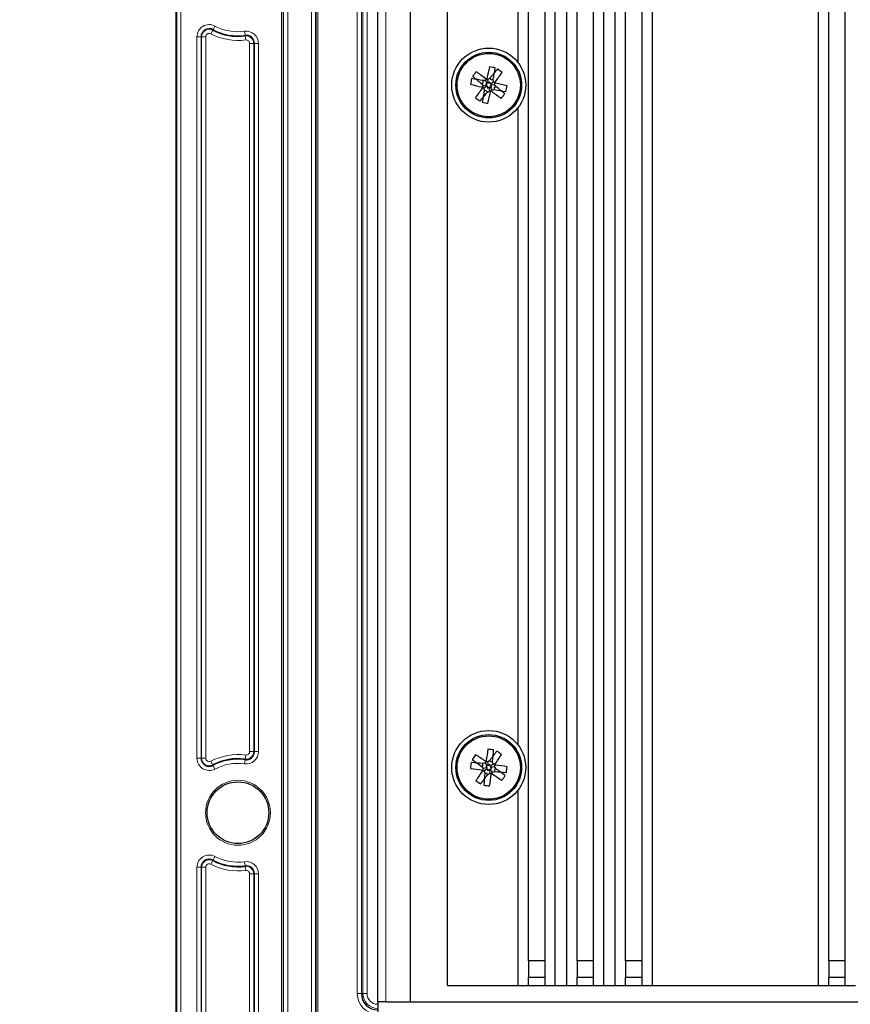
# Model space of a CAD drawing. Header units: millimetres. Extents: x 5 to 418, y 2 to 292.
# Tile 59 of 67: x 296 to 330, y 110 to 150. Entities that reach past the tile are written whole.
import ezdxf

# ---------------------------------------------------------------- set-up
doc = ezdxf.new("R2010")
doc.units = ezdxf.units.MM
doc.layers.add('SLD-0', color=7, linetype='Continuous')
doc.styles.add('SLDTEXTSTYLE1', font='TXT', dxfattribs={"width": 0.605})
doc.dimstyles.new('SLDDIMSTYLE1', dxfattribs={"dimtxt": 3.5, "dimasz": 3.302, "dimexe": 0, "dimexo": 0.0625, "dimgap": 0.875, "dimtad": 1, "dimlfac": 3, "dimrnd": 1e-09, "dimzin": 12, "dimdsep": 46, "dimtxsty": 'SLDTEXTSTYLE1', "dimsah": 1, "dimcen": 0.09, "dimadec": 0, "dimazin": 3, "dimtfac": 1, "dimtofl": 0, "dimtmove": 0, "dimatfit": 3, "dimfxl": 1, "dimfrac": 2, "dimtolj": 1, "dimtzin": 12, "dimarcsym": 0})
doc.dimstyles.new('SLDDIMSTYLE2', dxfattribs={"dimtxt": 3.5, "dimasz": 3.302, "dimexe": 0, "dimexo": 0.0625, "dimgap": 0.875, "dimtad": 1, "dimlfac": 3, "dimrnd": 1e-09, "dimzin": 12, "dimdsep": 46, "dimtxsty": 'SLDTEXTSTYLE1', "dimsah": 1, "dimcen": 0.09, "dimadec": 0, "dimazin": 3, "dimtfac": 1, "dimtmove": 0, "dimatfit": 0, "dimfxl": 1, "dimfrac": 2, "dimtolj": 1, "dimtzin": 12, "dimarcsym": 0})

# ---------------------------------------------------------------- blocks, each defined once
blk = doc.blocks.new('_D_10')
at = {"layer": 'SLD-0', "color": 7}
for p, q in [((310.464, 109.89), (310.464, 68.556)), ((389.131, 109.89), (389.131, 68.556)), ((389.131, 69.556), (310.464, 69.556))]:
    blk.add_line(p, q, dxfattribs=at)
for points in [[(310.464, 69.556), (313.766, 69.048), (313.766, 70.064)], [(389.131, 69.556), (385.829, 70.064), (385.829, 69.048)]]:
    blk.add_solid(points, dxfattribs=at)
at = {"layer": 'SLD-0', "color": 7, "insert": (345.787, 74.068), "char_height": 3.5, "attachment_point": 1, "style": 'SLDTEXTSTYLE1'}
blk.add_mtext('236', dxfattribs=at)
blk = doc.blocks.new('_D_11')
at = {"layer": 'SLD-0', "color": 7}
for p, q in [((310.464, 109.89), (310.464, 57.159)), ((302.297, 83.056), (302.297, 57.159)), ((302.297, 58.159), (295.947, 58.159)), ((302.297, 58.159), (310.464, 58.159)), ((310.464, 58.159), (328.157, 58.159))]:
    blk.add_line(p, q, dxfattribs=at)
for centre, start, end in [((323.537, 60.845), 153.4349, 206.5651), ((322.152, 60.845), 333.4349, 26.5651)]:
    blk.add_arc(centre, 6.006, start, end, dxfattribs=at)
for points in [[(302.297, 58.159), (298.995, 58.667), (298.995, 57.651)], [(310.464, 58.159), (313.766, 57.651), (313.766, 58.667)]]:
    blk.add_solid(points, dxfattribs=at)
at = {"layer": 'SLD-0', "color": 7, "insert": (318.166, 62.671), "char_height": 3.5, "attachment_point": 1, "style": 'SLDTEXTSTYLE1'}
blk.add_mtext('24,5', dxfattribs=at)

msp = doc.modelspace()

# ---------------------------------------------------------------- linework, layer by layer
at = {"color": 7, "linetype": 'Continuous', "lineweight": 25}
for p, q in [((302.2972, 83.0563), (302.2972, 253.0563)), ((310.4638, 109.8897), (310.4638, 244.223)), ((311.7972, 109.8897), (311.7972, 244.223)), ((313.2972, 110.5563), (313.2972, 237.3897)), ((316.5798, 111.5563), (316.5798, 237.3897)), ((317.2465, 111.5563), (317.2465, 237.3897)), ((317.6638, 110.5563), (317.6638, 237.3897)), ((318.1291, 110.5563), (318.1291, 237.3897)), ((318.5465, 111.5563), (318.5465, 237.3897)), ((319.2131, 111.5563), (319.2131, 237.3897)), ((319.6305, 110.5563), (319.6305, 237.3897)), ((320.0958, 110.5563), (320.0958, 237.3897)), ((320.5131, 111.5563), (320.5131, 237.3897)), ((321.1798, 111.5563), (321.1798, 237.3897)), ((321.5972, 110.5563), (321.5972, 237.3897)), ((328.3305, 110.5563), (328.3305, 237.3897)), ((328.7479, 111.5563), (328.7479, 237.3897)), ((329.4146, 111.5563), (329.4146, 237.3897)), ((316.1624, 147.9582), (316.1624, 173.8211)), ((315.0672, 147.2825), (315.016, 147.3391)), ((314.7377, 147.1597), (314.6811, 147.1085)), ((314.8827, 147.0457), (314.7314, 147.0259)), ((314.7377, 147.1597), (314.7394, 147.2361)), ((314.8955, 147.0113), (314.7682, 146.9273)), ((314.9188, 147.1247), (314.8348, 147.252)), ((314.9188, 147.1247), (314.8413, 147.1124)), ((314.8413, 147.1124), (314.8827, 147.0457)), ((314.8827, 147.0457), (314.8759, 147.0236)), ((314.8759, 147.0236), (314.8955, 147.0113)), ((314.8955, 147.0113), (314.9078, 146.9338)), ((314.9078, 146.9338), (314.9745, 146.9752)), ((314.9311, 147.1442), (314.9188, 147.1247)), ((314.9532, 147.1375), (314.9311, 147.1442)), ((314.9532, 147.1375), (314.9334, 147.2888)), ((315.0199, 147.1789), (314.9532, 147.1375)), ((314.9745, 146.9752), (314.9943, 146.8239)), ((314.9745, 146.9752), (314.9966, 146.9684)), ((314.9966, 146.9684), (315.0089, 146.988)), ((315.0089, 146.988), (315.0864, 147.0003)), ((315.0089, 146.988), (315.0929, 146.8606)), ((315.0322, 147.1014), (315.0199, 147.1789)), ((315.0322, 147.1014), (315.1595, 147.1854)), ((315.0518, 147.0891), (315.0322, 147.1014)), ((315.045, 147.067), (315.0518, 147.0891)), ((315.045, 147.067), (315.1963, 147.0868)), ((315.0864, 147.0003), (315.045, 147.067)), ((315.0672, 147.2825), (315.1436, 147.2808)), ((315.19, 146.953), (315.1883, 146.8766)), ((315.19, 146.953), (315.2466, 147.0042)), ((314.8605, 146.8302), (314.7841, 146.8319)), ((314.8605, 146.8302), (314.9117, 146.7736)), ((316.1624, 120.2916), (316.1624, 146.1544)), ((314.7289, 119.4791), (314.6792, 119.4304)), ((314.7289, 119.4791), (314.7242, 119.5485)), ((314.8832, 119.3758), (314.7328, 119.3499)), ((314.9128, 119.4537), (314.8177, 119.573)), ((314.9128, 119.4537), (314.8424, 119.4359)), ((314.8424, 119.4359), (314.8832, 119.3758)), ((314.8832, 119.3758), (314.8766, 119.3505)), ((314.9247, 119.4769), (314.9128, 119.4537)), ((314.95, 119.4704), (314.9241, 119.6207)), ((314.95, 119.4704), (314.9247, 119.4769)), ((315.0101, 119.5111), (314.95, 119.4704)), ((315.0533, 119.6246), (315.0046, 119.6743)), ((315.0279, 119.4407), (315.0101, 119.5111)), ((315.0279, 119.4407), (315.1471, 119.5358)), ((315.0511, 119.4288), (315.0279, 119.4407)), ((315.0445, 119.4035), (315.1949, 119.4294)), ((315.0445, 119.4035), (315.0511, 119.4288)), ((315.0853, 119.3435), (315.0445, 119.4035)), ((315.0533, 119.6246), (315.1226, 119.6294)), ((314.8998, 119.3386), (314.7806, 119.2435)), ((314.8744, 119.1547), (314.805, 119.15)), ((314.8744, 119.1547), (314.9231, 119.1051)), ((314.8766, 119.3505), (314.8998, 119.3386)), ((314.8998, 119.3386), (314.9176, 119.2682)), ((314.9176, 119.2682), (314.9777, 119.309)), ((314.9777, 119.309), (315.0036, 119.1586)), ((314.9777, 119.309), (315.003, 119.3024)), ((315.003, 119.3024), (315.0149, 119.3257)), ((315.0149, 119.3257), (315.0853, 119.3435)), ((315.0149, 119.3257), (315.11, 119.2064)), ((315.1988, 119.3002), (315.2485, 119.3489)), ((315.1988, 119.3002), (315.2035, 119.2309)), ((316.1624, 110.5563), (316.1624, 118.4878)), ((316.5798, 111.5563), (316.5798, 110.8897)), ((317.2465, 111.5563), (316.5798, 111.5563)), ((317.2465, 110.8897), (317.2465, 111.5563)), ((318.5465, 111.5563), (318.5465, 110.8897)), ((319.2131, 111.5563), (318.5465, 111.5563)), ((319.2131, 110.8897), (319.2131, 111.5563)), ((320.5131, 111.5563), (320.5131, 110.8897)), ((321.1798, 111.5563), (320.5131, 111.5563)), ((321.1798, 110.8897), (321.1798, 111.5563)), ((328.7479, 111.5563), (328.7479, 110.8897)), ((329.4146, 111.5563), (328.7479, 111.5563)), ((329.4146, 110.8897), (329.4146, 111.5563)), ((316.5798, 110.5563), (316.5798, 110.8897)), ((316.5798, 110.8897), (317.2465, 110.8897)), ((317.2465, 110.5563), (317.2465, 110.8897)), ((318.5465, 110.5563), (318.5465, 110.8897)), ((318.5465, 110.8897), (319.2131, 110.8897)), ((319.2131, 110.5563), (319.2131, 110.8897)), ((320.5131, 110.5563), (320.5131, 110.8897)), ((320.5131, 110.8897), (321.1798, 110.8897)), ((321.1798, 110.5563), (321.1798, 110.8897)), ((328.7479, 110.5563), (328.7479, 110.8897)), ((328.7479, 110.8897), (329.4146, 110.8897)), ((329.4146, 110.5563), (329.4146, 110.8897)), ((313.2972, 110.5563), (316.1624, 110.5563)), ((316.1624, 110.5563), (316.5798, 110.5563)), ((316.5798, 110.5563), (317.2465, 110.5563)), ((317.2465, 110.5563), (317.6638, 110.5563)), ((317.6638, 110.5563), (318.1291, 110.5563)), ((318.1291, 110.5563), (318.5465, 110.5563)), ((318.5465, 110.5563), (319.2131, 110.5563)), ((319.2131, 110.5563), (319.6305, 110.5563)), ((319.6305, 110.5563), (320.0958, 110.5563)), ((320.0958, 110.5563), (320.5131, 110.5563)), ((320.5131, 110.5563), (321.1798, 110.5563)), ((321.1798, 110.5563), (321.5972, 110.5563)), ((321.5972, 110.5563), (328.3305, 110.5563)), ((328.3305, 110.5563), (328.7479, 110.5563)), ((328.7479, 110.5563), (329.4146, 110.5563)), ((329.4146, 110.5563), (329.8319, 110.5563)), ((310.7972, 109.8897), (310.4638, 109.8897)), ((310.7972, 109.8897), (311.7972, 109.8897)), ((311.7972, 109.8897), (387.7972, 109.8897))]:
    msp.add_line(p, q, dxfattribs=at)
at = {"color": 7, "linetype": 'Continuous', "lineweight": 18}
for p, q in [((302.3176, 83.0563), (302.3176, 253.0563)), ((302.4842, 253.0563), (302.4842, 83.0563)), ((306.565, 89.3897), (306.565, 246.723)), ((306.6317, 246.723), (306.6317, 89.3897)), ((306.648, 89.3897), (306.648, 246.723)), ((306.8147, 89.3897), (306.8147, 246.723)), ((307.7797, 89.3897), (307.7797, 246.723)), ((307.9463, 89.3897), (307.9463, 246.723)), ((307.9627, 89.3897), (307.9627, 246.723)), ((308.0294, 246.723), (308.0294, 89.3897)), ((309.6334, 110.223), (309.6334, 244.8897)), ((309.8, 244.8897), (309.8, 110.223)), ((309.8641, 110.223), (309.8641, 244.8897)), ((310.0308, 244.8897), (310.0308, 110.223)), ((310.7972, 244.223), (310.7972, 109.8897)), ((303.7738, 149.2835), (303.7847, 149.3042)), ((303.8625, 149.4516), (303.7847, 149.3042)), ((303.1334, 119.7674), (303.1334, 149.0119)), ((303.3, 149.0119), (303.1334, 149.0119)), ((303.3, 149.0119), (303.3, 119.7674)), ((303.3234, 149.0119), (303.3, 149.0119)), ((303.3234, 119.7674), (303.3234, 149.0119)), ((303.4901, 149.0119), (303.3234, 149.0119)), ((303.4901, 149.0119), (303.4901, 119.7674)), ((303.6961, 149.1361), (303.7738, 149.2835)), ((305.0642, 149.238), (305.0865, 149.0728)), ((305.0896, 149.0497), (305.0865, 149.0728)), ((305.1118, 148.8845), (305.0896, 149.0497)), ((305.271, 120.034), (305.271, 148.7453)), ((305.4376, 148.7453), (305.271, 148.7453)), ((305.4376, 148.7453), (305.4376, 120.034)), ((305.4376, 148.7453), (305.461, 148.7453)), ((305.461, 120.034), (305.461, 148.7453)), ((305.6276, 148.7453), (305.461, 148.7453)), ((305.6276, 148.7453), (305.6276, 120.034)), ((303.3, 119.7674), (303.1334, 119.7674)), ((303.3234, 119.7674), (303.3, 119.7674)), ((303.4901, 119.7674), (303.3234, 119.7674)), ((305.0896, 119.7297), (305.1118, 119.8948)), ((305.4376, 120.034), (305.271, 120.034)), ((305.4376, 120.034), (305.461, 120.034)), ((305.6276, 120.034), (305.461, 120.034)), ((303.7738, 119.4958), (303.6961, 119.6432)), ((303.7738, 119.4958), (303.7847, 119.4751)), ((303.7847, 119.4751), (303.8625, 119.3278)), ((305.0865, 119.7065), (305.0642, 119.5413)), ((305.0896, 119.7297), (305.0865, 119.7065)), ((303.8625, 115.7849), (303.7847, 115.6375)), ((303.7738, 115.6169), (303.6961, 115.4695)), ((303.7738, 115.6169), (303.7847, 115.6375)), ((305.0642, 115.5713), (305.0865, 115.4062)), ((305.0896, 115.383), (305.0865, 115.4062)), ((305.0896, 115.383), (305.1118, 115.2179)), ((303.1334, 86.1008), (303.1334, 115.3453)), ((303.1334, 115.3453), (303.3, 115.3453)), ((303.3, 115.3453), (303.3, 86.1008)), ((303.3234, 115.3453), (303.3, 115.3453)), ((303.3234, 86.1008), (303.3234, 115.3453)), ((303.3234, 115.3453), (303.4901, 115.3453)), ((303.4901, 115.3453), (303.4901, 86.1008)), ((305.271, 89.3897), (305.271, 115.0787)), ((305.271, 115.0787), (305.4376, 115.0787)), ((305.4376, 115.0787), (305.4376, 89.3897)), ((305.4376, 115.0787), (305.461, 115.0787)), ((305.461, 89.3897), (305.461, 115.0787)), ((305.6276, 115.0787), (305.461, 115.0787)), ((305.6276, 115.0787), (305.6276, 89.3897)), ((309.8, 110.223), (309.6334, 110.223)), ((309.8, 110.223), (309.8641, 110.223)), ((309.8641, 110.223), (310.0308, 110.223))]:
    msp.add_line(p, q, dxfattribs=at)
at = {"color": 7, "linetype": 'Continuous', "lineweight": 25}
for centre, radius in [((314.9638, 147.0563), 1.5), ((314.9638, 147.0563), 1.3333), ((314.9638, 147.0563), 1.2833), ((314.9638, 119.3897), 1.5), ((314.9638, 119.3897), 1.3333), ((314.9638, 119.3897), 1.2833), ((304.7972, 117.5563), 1.25)]:
    msp.add_circle(centre, radius, dxfattribs=at)
at = {"color": 7, "linetype": 'Continuous', "lineweight": 18}
msp.add_circle((304.7972, 117.5563), 1.3167, dxfattribs=at)
for centre, radius, start, end in [((303.6305, 149.0119), 0.4971, 62.18186, 180), ((303.6305, 149.0119), 0.3071, 62.18186, 180), ((304.7972, 151.223), 2.1695, 242.18186, 277.66226), ((304.7972, 151.223), 2.0029, 242.18186, 277.66226), ((303.6305, 149.0119), 0.1405, 62.18186, 180), ((304.7972, 151.223), 2.3595, 242.18186, 277.66226), ((305.1305, 148.7453), 0.4971, 0, 97.66226), ((305.1305, 148.7453), 0.3071, 0, 97.66226), ((305.1305, 148.7453), 0.1405, 0, 97.66226), ((303.6305, 119.7674), 0.4971, 180, 297.81814), ((303.6305, 119.7674), 0.3071, 180, 297.81814), ((303.6305, 119.7674), 0.1405, 180, 297.81814), ((304.7972, 117.5563), 2.3595, 82.33774, 117.81814), ((305.1305, 120.034), 0.4971, 262.33774, 0), ((305.1305, 120.034), 0.3071, 262.33774, 0), ((305.1305, 120.034), 0.1405, 262.33774, 0), ((304.7972, 117.5563), 2.1695, 82.33774, 117.81814), ((304.7972, 117.5563), 2.0029, 82.33774, 117.81814), ((303.6305, 115.3453), 0.4971, 62.18186, 180), ((304.7972, 117.5563), 2.0029, 242.18186, 277.66226), ((303.6305, 115.3453), 0.3071, 62.18186, 180), ((303.6305, 115.3453), 0.1405, 62.18186, 180), ((304.7972, 117.5563), 2.3595, 242.18186, 277.66226), ((304.7972, 117.5563), 2.1695, 242.18186, 277.66226), ((305.1305, 115.0787), 0.4971, 0, 97.66226), ((305.1305, 115.0787), 0.3071, 0, 97.66226), ((305.1305, 115.0787), 0.1405, 0, 97.66226), ((310.4638, 110.223), 0.8304, 180, 270), ((310.4638, 110.223), 0.5997, 180, 270), ((310.4638, 110.223), 0.4331, 180, 270)]:
    msp.add_arc(centre, radius, start, end, dxfattribs=at)
at = {"color": 7, "linetype": 'Continuous', "lineweight": 25}
for centre, radius, start, end in [((303.6305, 149.0119), 0.3305, 62.18186, 180), ((304.7972, 151.223), 2.1929, 242.18186, 277.66226), ((305.1305, 148.7453), 0.3305, 0, 97.66226), ((330.7792, 143.8306), 16.2736, 165.88763, 167.57019), ((311.6539, 130.9278), 17.1987, 78.01295, 78.79234), ((327.7748, 137.2375), 16.2736, 139.9478, 141.63035), ((299.1564, 150.3203), 16.2736, 349.2351, 350.91766), ((304.9323, 134.0006), 17.1987, 52.07311, 52.85251), ((331.0924, 143.7464), 17.1987, 168.01295, 168.79234), ((311.6999, 131.2489), 16.2736, 79.2351, 80.91766), ((328.0196, 137.0248), 17.1987, 142.07311, 142.85251), ((324.7826, 159.8673), 16.2736, 229.9478, 231.63035), ((305.1141, 134.2692), 16.2736, 53.29527, 54.97782), ((329.45, 137.9254), 17.3375, 147.13671, 147.45629), ((309.9829, 130.6731), 17.3375, 73.40917, 73.72875), ((323.9965, 132.5087), 17.3375, 121.19688, 121.51645), ((302.1767, 156.9061), 16.2736, 323.29527, 324.97782), ((318.1896, 162.8717), 16.2736, 255.88763, 257.57019), ((327.751, 137.2066), 16.2736, 143.29527, 144.97782), ((329.5115, 156.089), 17.3375, 211.19688, 211.51645), ((324.0947, 161.5425), 17.3375, 237.13671, 237.45629), ((331.3471, 142.0754), 17.3375, 163.40917, 163.72875), ((317.6512, 130.1448), 17.3375, 99.349, 99.66858), ((331.8754, 149.7437), 17.3375, 189.349, 189.66858), ((298.0523, 144.3689), 17.3375, 9.349, 9.66858), ((305.833, 132.5702), 17.3375, 57.13671, 57.45629), ((298.5806, 152.0372), 17.3375, 343.40917, 343.72875), ((300.4162, 138.0237), 17.3375, 31.19688, 31.51645), ((311.7381, 131.241), 16.2736, 75.88763, 77.57019), ((305.1451, 134.2454), 16.2736, 49.9478, 51.63035), ((298.8353, 150.3663), 17.1987, 348.01295, 348.79234), ((324.9954, 160.1121), 17.1987, 232.07311, 232.85251), ((302.1529, 156.8751), 16.2736, 319.9478, 321.63035), ((330.7713, 143.7923), 16.2736, 169.2351, 170.91766), ((305.9312, 161.604), 17.3375, 301.19688, 301.51645), ((299.1485, 150.2821), 16.2736, 345.88763, 347.57019), ((319.9448, 163.4396), 17.3375, 253.40917, 253.72875), ((300.4777, 156.1872), 17.3375, 327.13671, 327.45629), ((324.8136, 159.8435), 16.2736, 233.29527, 234.97782), ((312.2765, 163.9678), 17.3375, 279.349, 279.66858), ((318.2278, 162.8638), 16.2736, 259.2351, 260.91766), ((301.9081, 157.0879), 17.1987, 322.07311, 322.85251), ((318.2738, 163.1849), 17.1987, 258.01295, 258.79234), ((303.6305, 119.7674), 0.3305, 180, 297.81814), ((305.1305, 120.034), 0.3305, 262.33774, 0), ((328.411, 109.8893), 17.1987, 144.36916, 145.14855), ((305.6343, 106.2182), 16.2736, 55.59131, 57.27387), ((331.0052, 117.5999), 16.2736, 171.04922, 172.73178), ((313.1183, 103.0288), 17.1987, 83.17454, 83.95393), ((328.1579, 110.092), 16.2736, 142.24384, 143.92639), ((298.9268, 121.2183), 16.2736, 354.39669, 356.07925), ((301.7923, 128.7193), 16.2736, 325.59131, 327.27387), ((305.4634, 105.9425), 17.1987, 54.36916, 55.14855), ((304.7972, 117.5563), 2.1929, 82.33774, 117.81814), ((331.3247, 117.5442), 17.1987, 173.17454, 173.95393), ((316.7537, 135.4311), 16.2736, 261.04922, 262.73178), ((313.1352, 103.3526), 16.2736, 84.39669, 86.07925), ((324.2615, 132.5837), 16.2736, 232.24384, 233.92639), ((329.1379, 128.9979), 17.3375, 213.49292, 213.81249), ((319.1618, 102.7885), 17.3375, 104.51059, 104.83017), ((330.2127, 111.599), 17.3375, 152.2983, 152.61788), ((310.6433, 102.82), 17.3375, 75.70521, 76.02479), ((324.572, 105.2156), 17.3375, 123.49292, 123.81249), ((298.3627, 115.1917), 17.3375, 14.51059, 14.83017), ((307.1732, 104.1408), 17.3375, 62.2983, 62.61788), ((298.3942, 123.7102), 17.3375, 345.70521, 346.02479), ((300.7898, 109.7815), 17.3375, 33.49292, 33.81249), ((313.174, 103.3483), 16.2736, 81.04922, 82.73178), ((298.603, 121.2352), 17.1987, 353.17454, 353.95393), ((328.1354, 110.0601), 16.2736, 145.59131, 147.27387), ((301.7698, 128.6873), 16.2736, 322.24384, 323.92639), ((322.7545, 134.6385), 17.3375, 242.2983, 242.61788), ((331.5335, 115.0691), 17.3375, 165.70521, 166.02479), ((331.0009, 117.561), 16.2736, 174.39669, 176.07925), ((331.565, 123.5876), 17.3375, 194.51059, 194.83017), ((305.3557, 133.5637), 17.3375, 303.49292, 303.81249), ((298.9224, 121.1795), 16.2736, 351.04922, 352.73178), ((319.2844, 135.9593), 17.3375, 255.70521, 256.02479), ((299.715, 127.1803), 17.3375, 332.2983, 332.61788), ((324.2934, 132.5612), 16.2736, 235.59131, 237.27387), ((310.7659, 135.9908), 17.3375, 284.51059, 284.83017), ((316.7925, 135.4267), 16.2736, 264.39669, 266.07925), ((305.6662, 106.1956), 16.2736, 52.24384, 53.92639), ((301.5167, 128.8901), 17.1987, 324.36916, 325.14855), ((324.4643, 132.8369), 17.1987, 234.36916, 235.14855), ((316.8094, 135.7506), 17.1987, 263.17454, 263.95393), ((303.6305, 115.3453), 0.3305, 62.18186, 180), ((304.7972, 117.5563), 2.1929, 242.18186, 277.66226), ((305.1305, 115.0787), 0.3305, 0, 97.66226), ((310.4638, 110.223), 0.6638, 180, 270)]:
    msp.add_arc(centre, radius, start, end, dxfattribs=at)

# ---------------------------------------------------------------- dimensions: what is measured, and where the dimension line sits
at = {"layer": 'SLD-0', "color": 7}
dim = msp.add_linear_dim(base=(310.4638, 58.1594), p1=(302.2972, 83.0563), p2=(310.4638, 109.8897), text='(<>)', dimstyle='SLDDIMSTYLE2', dxfattribs=at)
dim.commit()
dim.dimension.update_dxf_attribs({"geometry": '_D_11', "text_midpoint": (322.8446, 58.1594), "dimtype": 160})
dim = msp.add_linear_dim(base=(310.4638, 69.5563), p1=(389.1305, 109.8897), p2=(310.4638, 109.8897), dimstyle='SLDDIMSTYLE1', dxfattribs=at)
dim.commit()
dim.dimension.update_dxf_attribs({"geometry": '_D_10', "text_midpoint": (349.7972, 69.5563), "dimtype": 160})

doc.saveas('drawing.dxf')
